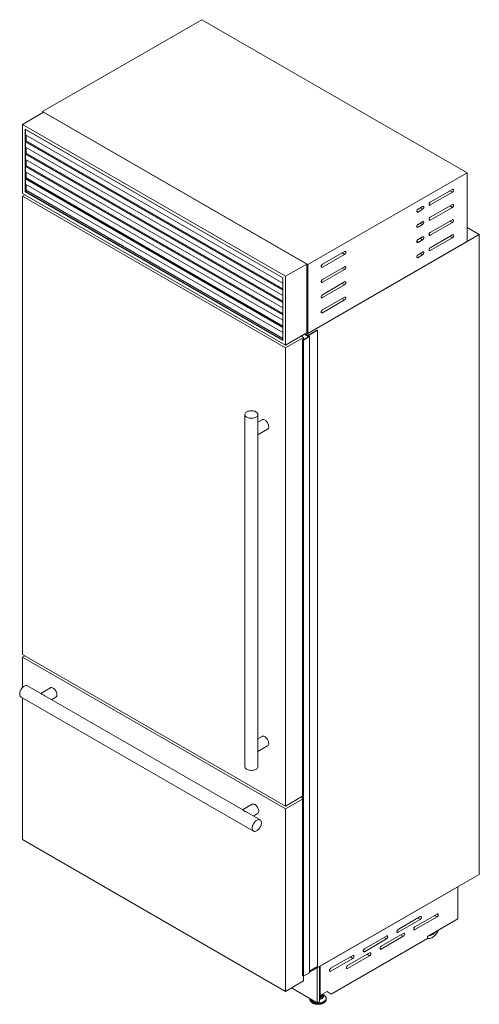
# Model space of a CAD drawing. Header units: millimetres. Extents: x 224 to 1095, y 149 to 645.
# Tile 3 of 3: x 989 to 1095, y 149 to 377. Entities that reach past the tile are written whole.
import ezdxf

# ---------------------------------------------------------------- set-up
doc = ezdxf.new("R2010")
doc.units = ezdxf.units.MM

msp = doc.modelspace()

# ---------------------------------------------------------------- linework, layer by layer
at = {"color": 7, "linetype": 'Continuous', "lineweight": 15}
for p, q in [((994.44, 355.69), (1031.21, 376.92)), ((1031.21, 376.92), (1092.44, 341.57)), ((989.8, 352.73), (994.68, 355.55)), ((994.44, 355.69), (994.44, 355.41)), ((1055.67, 320.34), (994.44, 355.69)), ((994.68, 355.55), (1055.42, 320.48)), ((1050.55, 317.67), (989.8, 352.73)), ((989.8, 352.73), (989.8, 336.81)), ((990.44, 351.63), (1049.91, 317.3)), ((990.44, 337.18), (990.44, 351.63)), ((990.51, 351.59), (990.51, 351.57)), ((990.51, 351.57), (990.51, 350.36)), ((1049.91, 316.08), (990.51, 350.36)), ((990.51, 350.36), (990.51, 348.71)), ((990.65, 348.94), (990.65, 350.28)), ((1049.91, 314.52), (990.51, 348.81)), ((990.51, 348.71), (990.51, 347.51)), ((1049.91, 314.74), (990.65, 348.94)), ((1049.91, 313.22), (990.51, 347.51)), ((990.51, 347.51), (990.51, 345.86)), ((1049.91, 311.67), (990.51, 345.96)), ((990.51, 345.86), (990.51, 344.65)), ((990.65, 346.09), (990.65, 347.43)), ((1049.91, 311.88), (990.65, 346.09)), ((994.75, 346.36), (994.75, 346.58)), ((1049.91, 310.36), (990.51, 344.65)), ((990.51, 344.65), (990.51, 343)), ((990.65, 343.23), (990.65, 344.57)), ((994.75, 343.51), (994.75, 343.72)), ((1049.91, 308.81), (990.51, 343.1)), ((990.51, 343), (990.51, 341.79)), ((1049.91, 307.5), (990.51, 341.79)), ((990.51, 341.79), (990.51, 340.14)), ((1049.91, 309.02), (990.65, 343.23)), ((990.65, 340.37), (990.65, 341.71)), ((1092.44, 341.57), (1055.67, 320.34)), ((1092.44, 341.57), (1092.44, 325.65)), ((1049.91, 305.95), (990.51, 340.24)), ((990.51, 340.14), (990.51, 338.93)), ((1049.91, 304.64), (990.51, 338.93)), ((990.51, 338.93), (990.51, 337.22)), ((1049.91, 306.16), (990.65, 340.37)), ((994.75, 340.65), (994.75, 340.86)), ((989.8, 336.81), (1050.55, 301.75)), ((990.51, 337.22), (990.44, 337.18)), ((1049.91, 302.85), (990.44, 337.18)), ((990.51, 337.22), (990.84, 337.41)), ((990.51, 337.22), (1049.91, 302.93)), ((990.65, 337.51), (990.65, 338.85)), ((1049.91, 303.31), (990.65, 337.51)), ((993.13, 338.73), (993.31, 338.84)), ((1089.05, 337.73), (1083.95, 334.79)), ((1083.95, 334.14), (1089.05, 337.08)), ((989.8, 336.16), (990.37, 336.48)), ((989.8, 336.16), (1050.55, 301.09)), ((989.8, 230.33), (989.8, 336.16)), ((1082.19, 333.77), (1081.13, 333.16)), ((1081.13, 332.5), (1082.19, 333.12)), ((1089.05, 334.22), (1083.95, 331.28)), ((1083.95, 330.63), (1089.05, 333.57)), ((1082.19, 330.26), (1081.13, 329.65)), ((1089.05, 330.71), (1083.95, 327.77)), ((1083.95, 327.12), (1089.05, 330.05)), ((1081.13, 328.99), (1082.19, 329.61)), ((1092.44, 328.91), (1095.27, 327.28)), ((1095.27, 327.28), (1055.67, 304.42)), ((1092.44, 325.65), (1055.67, 304.42)), ((1082.19, 326.75), (1081.13, 326.14)), ((1081.13, 325.48), (1082.19, 326.09)), ((1089.05, 327.2), (1083.95, 324.26)), ((1083.95, 323.6), (1089.05, 326.54)), ((1095.27, 179.51), (1095.27, 327.28)), ((1064.16, 323.36), (1059.07, 320.42)), ((1082.19, 323.24), (1081.13, 322.62)), ((1059.07, 319.77), (1064.16, 322.71)), ((1081.13, 321.97), (1082.19, 322.58)), ((1050.55, 317.67), (1055.42, 320.48)), ((1055.42, 320.48), (1055.42, 304.56)), ((1055.67, 320.34), (1055.67, 304.42)), ((1064.16, 319.85), (1059.07, 316.91)), ((1059.07, 316.26), (1064.16, 319.2)), ((1049.91, 317.3), (1049.91, 302.85)), ((1050.55, 301.75), (1050.55, 317.67)), ((1064.16, 316.34), (1059.07, 313.4)), ((1059.07, 312.75), (1064.16, 315.69)), ((1064.16, 312.83), (1059.07, 309.89)), ((1059.07, 309.24), (1064.16, 312.18)), ((1055.64, 303.99), (1057.79, 305.24)), ((1057.9, 305.17), (1055.81, 303.97)), ((1057.79, 305.24), (1057.9, 305.17)), ((1057.9, 158.22), (1057.9, 305.17)), ((1050.55, 301.75), (1055.42, 304.56)), ((1050.55, 301.09), (1054.72, 303.5)), ((1054.15, 303.83), (1054.72, 303.5)), ((1054.47, 303.03), (1054.47, 156.07)), ((1054.48, 303.64), (1054.48, 304.02)), ((1054.49, 156.04), (1054.49, 302.99)), ((1054.53, 302.99), (1054.52, 302.99)), ((1054.52, 156.04), (1054.52, 302.99)), ((1054.53, 156.04), (1054.53, 302.99)), ((1054.7, 302.92), (1054.56, 302.99)), ((1054.56, 156.04), (1054.56, 302.99)), ((1054.68, 303.07), (1055.74, 303.68)), ((1056.1, 303.73), (1054.7, 302.92)), ((1054.7, 155.96), (1054.7, 302.92)), ((1054.72, 303.5), (1054.72, 303.09)), ((1055.74, 303.77), (1054.89, 304.26)), ((1054.96, 304.3), (1055.13, 304.2)), ((1055.13, 304.2), (1055.11, 304.19)), ((1055.11, 304.19), (1055.2, 304.15)), ((1055.13, 304.19), (1055.13, 304.2)), ((1055.2, 304.15), (1055.32, 304.21)), ((1055.32, 304.21), (1055.39, 304.17)), ((1055.39, 304.17), (1055.35, 304.15)), ((1055.35, 304.09), (1055.35, 304.15)), ((1055.37, 304.08), (1055.51, 304)), ((1055.39, 304.07), (1055.39, 304.17)), ((1055.42, 304.56), (1055.67, 304.42)), ((1055.67, 304.42), (1055.67, 304.01)), ((1055.81, 303.89), (1056.1, 303.73)), ((1056.1, 156.77), (1056.1, 303.73)), ((1050.55, 301.09), (1050.55, 195.27)), ((1041.16, 285.72), (1041.16, 204.39)), ((1044.16, 282.18), (1044.16, 285.72)), ((1045.15, 284.52), (1044.16, 283.95)), ((1044.16, 281.06), (1046.4, 282.35)), ((1044.16, 209.01), (1044.16, 281.1)), ((1050.55, 195.27), (989.8, 230.33)), ((989.8, 229.68), (990.37, 230.01)), ((989.8, 229.68), (1050.55, 194.62)), ((989.8, 222.64), (989.8, 229.68)), ((994.05, 221.29), (990.98, 223.06)), ((996.25, 222.6), (994.01, 221.31)), ((1040.65, 194.39), (994.98, 220.75)), ((989.48, 220.46), (1043.15, 189.48)), ((989.8, 187.55), (989.8, 220.27)), ((996.51, 219.86), (997.5, 220.43)), ((1045.15, 211.35), (1044.16, 210.79)), ((1044.16, 207.9), (1046.4, 209.19)), ((1044.16, 204.39), (1044.16, 207.94)), ((1042.85, 195.7), (1040.61, 194.41)), ((1050.55, 195.27), (1054.47, 197.54)), ((1050.55, 194.62), (1054.47, 196.88)), ((1054.15, 197.35), (1054.47, 197.16)), ((1044.65, 192.08), (1041.58, 193.85)), ((1043.11, 192.96), (1044.1, 193.53)), ((1050.55, 194.62), (1050.55, 152.48)), ((1050.55, 152.48), (989.8, 187.55)), ((1095.27, 179.51), (1056.1, 156.89)), ((1090.33, 176.66), (1058.49, 158.27)), ((1090.35, 176.65), (1058.5, 158.27)), ((1090.35, 176.65), (1090.33, 176.66)), ((1090.33, 176.66), (1090.33, 176.66)), ((1090.35, 176.65), (1090.35, 169.22)), ((1081.62, 169.74), (1076.53, 166.8)), ((1076.53, 166.14), (1081.62, 169.08)), ((1085.51, 170.35), (1080.42, 167.41)), ((1080.42, 166.76), (1085.51, 169.7)), ((1090.35, 169.22), (1083.28, 165.14)), ((1061.11, 151.87), (1083.28, 164.67)), ((1073.84, 165.25), (1068.75, 162.31)), ((1068.75, 161.65), (1073.84, 164.59)), ((1077.73, 165.86), (1072.64, 162.92)), ((1072.64, 162.27), (1077.73, 165.2)), ((1083.28, 165.14), (1083.28, 164.67)), ((1066.07, 160.76), (1060.98, 157.82)), ((1060.98, 157.16), (1066.07, 160.1)), ((1069.96, 161.37), (1064.86, 158.43)), ((1064.86, 157.78), (1069.96, 160.71)), ((1057.9, 158.22), (1056.1, 157.18)), ((1057.86, 157.92), (1057.86, 149.83)), ((1058.36, 158.2), (1058.36, 150.12)), ((1058.49, 158.27), (1058.49, 158.27)), ((1058.5, 158.27), (1058.49, 158.27)), ((1058.5, 151.51), (1058.5, 158.27)), ((1050.55, 152.48), (1054.72, 154.89)), ((1054.53, 156.04), (1054.52, 156.04)), ((1054.7, 155.96), (1054.56, 156.04)), ((1056.1, 156.77), (1054.7, 155.96)), ((1054.72, 155.98), (1054.72, 154.89)), ((1057.86, 149.83), (1051.91, 153.27)), ((1060.12, 152.44), (1058.5, 151.51)), ((1061.11, 151.87), (1060.12, 152.44)), ((1061.11, 151.87), (1060.12, 152.44)), ((1056.16, 150.8), (1056.16, 150.65)), ((1056.17, 150.77), (1056.16, 150.8)), ((1056.17, 150.62), (1056.16, 150.65)), ((1056.17, 150.81), (1056.17, 150.77)), ((1057.86, 149.83), (1058.36, 150.12)), ((1058.5, 151.51), (1058.36, 151.59)), ((1058.88, 151.4), (1058.88, 151.66)), ((1059.39, 151.61), (1059.05, 151.82)), ((1059.93, 150.65), (1059.93, 150.8))]:
    msp.add_line(p, q, dxfattribs=at)
at = {"color": 8, "linetype": 'Continuous', "lineweight": 15}
for p, q in [((1049.91, 317.28), (990.51, 351.57)), ((1049.91, 314.43), (990.51, 348.71)), ((1049.91, 311.57), (990.51, 345.86)), ((1049.91, 308.71), (990.51, 343)), ((1049.91, 305.85), (990.51, 340.14)), ((1088.48, 337.4), (1089.05, 337.08)), ((1080.84, 332.67), (1081.13, 332.5)), ((1081.62, 333.44), (1082.19, 333.12)), ((1083.67, 334.3), (1083.95, 334.14)), ((1088.48, 333.89), (1089.05, 333.57)), ((1081.62, 329.93), (1082.19, 329.61)), ((1083.67, 330.79), (1083.95, 330.63)), ((1088.48, 330.38), (1089.05, 330.05)), ((1080.84, 329.16), (1081.13, 328.99)), ((1080.84, 325.65), (1081.13, 325.48)), ((1081.62, 326.42), (1082.19, 326.09)), ((1083.67, 327.28), (1083.95, 327.12)), ((1088.48, 326.87), (1089.05, 326.54)), ((1063.59, 323.04), (1064.16, 322.71)), ((1083.67, 323.77), (1083.95, 323.6)), ((1080.84, 322.13), (1081.13, 321.97)), ((1081.62, 322.91), (1082.19, 322.58)), ((1058.78, 319.93), (1059.07, 319.77)), ((1063.59, 319.53), (1064.16, 319.2)), ((1058.78, 316.42), (1059.07, 316.26)), ((1063.59, 316.01), (1064.16, 315.69)), ((1058.78, 312.91), (1059.07, 312.75)), ((1063.59, 312.5), (1064.16, 312.18)), ((1058.78, 309.4), (1059.07, 309.24)), ((1055.74, 303.68), (1055.74, 303.77)), ((1055.81, 303.89), (1055.81, 303.97)), ((1081.06, 169.41), (1081.62, 169.08)), ((1084.95, 170.02), (1085.51, 169.7)), ((1076.25, 166.31), (1076.53, 166.14)), ((1080.14, 166.92), (1080.42, 166.76)), ((1073.28, 164.92), (1073.84, 164.59)), ((1077.17, 165.53), (1077.73, 165.2)), ((1068.47, 161.82), (1068.75, 161.65)), ((1072.36, 162.43), (1072.64, 162.27)), ((1065.5, 160.43), (1066.07, 160.1)), ((1069.39, 161.04), (1069.96, 160.71)), ((1060.69, 157.33), (1060.98, 157.16)), ((1064.58, 157.94), (1064.86, 157.78))]:
    msp.add_line(p, q, dxfattribs=at)
at = {"color": 7, "linetype": 'Continuous', "lineweight": 15, "flags": 128}
for points in [[(1089.05, 337.08), (1089.13, 337.14), (1089.21, 337.24), (1089.27, 337.34), (1089.31, 337.46), (1089.33, 337.57), (1089.31, 337.66), (1089.27, 337.73), (1089.21, 337.76), (1089.13, 337.76), (1089.05, 337.73)], [(1083.95, 334.79), (1083.87, 334.72), (1083.79, 334.63), (1083.73, 334.52), (1083.69, 334.41), (1083.67, 334.3), (1083.69, 334.21), (1083.73, 334.14), (1083.79, 334.1), (1083.87, 334.1), (1083.95, 334.14)], [(1081.13, 333.16), (1081.04, 333.09), (1080.96, 333), (1080.9, 332.89), (1080.86, 332.78), (1080.84, 332.67), (1080.86, 332.58), (1080.9, 332.51), (1080.96, 332.47), (1081.04, 332.47), (1081.13, 332.5)], [(1082.19, 333.12), (1082.27, 333.18), (1082.35, 333.28), (1082.42, 333.38), (1082.46, 333.5), (1082.47, 333.61), (1082.46, 333.7), (1082.42, 333.77), (1082.35, 333.8), (1082.27, 333.8), (1082.19, 333.77)], [(1089.05, 333.57), (1089.13, 333.63), (1089.21, 333.72), (1089.27, 333.83), (1089.31, 333.95), (1089.33, 334.06), (1089.31, 334.15), (1089.27, 334.22), (1089.21, 334.25), (1089.13, 334.25), (1089.05, 334.22)], [(1082.19, 329.61), (1082.27, 329.67), (1082.35, 329.76), (1082.42, 329.87), (1082.46, 329.99), (1082.47, 330.1), (1082.46, 330.19), (1082.42, 330.26), (1082.35, 330.29), (1082.27, 330.29), (1082.19, 330.26)], [(1083.95, 331.28), (1083.87, 331.21), (1083.79, 331.12), (1083.73, 331.01), (1083.69, 330.9), (1083.67, 330.79), (1083.69, 330.7), (1083.73, 330.63), (1083.79, 330.59), (1083.87, 330.59), (1083.95, 330.63)], [(1089.05, 330.05), (1089.13, 330.12), (1089.21, 330.21), (1089.27, 330.32), (1089.31, 330.44), (1089.33, 330.54), (1089.31, 330.64), (1089.27, 330.71), (1089.21, 330.74), (1089.13, 330.74), (1089.05, 330.71)], [(1081.13, 329.65), (1081.04, 329.58), (1080.96, 329.49), (1080.9, 329.38), (1080.86, 329.27), (1080.84, 329.16), (1080.86, 329.06), (1080.9, 329), (1080.96, 328.96), (1081.04, 328.96), (1081.13, 328.99)], [(1083.95, 327.77), (1083.87, 327.7), (1083.79, 327.61), (1083.73, 327.5), (1083.69, 327.39), (1083.67, 327.28), (1083.69, 327.19), (1083.73, 327.12), (1083.79, 327.08), (1083.87, 327.08), (1083.95, 327.12)], [(1081.13, 326.14), (1081.04, 326.07), (1080.96, 325.98), (1080.9, 325.87), (1080.86, 325.75), (1080.84, 325.65), (1080.86, 325.55), (1080.9, 325.49), (1080.96, 325.45), (1081.04, 325.45), (1081.13, 325.48)], [(1082.19, 326.09), (1082.27, 326.16), (1082.35, 326.25), (1082.42, 326.36), (1082.46, 326.48), (1082.47, 326.58), (1082.46, 326.68), (1082.42, 326.75), (1082.35, 326.78), (1082.27, 326.78), (1082.19, 326.75)], [(1089.05, 326.54), (1089.13, 326.61), (1089.21, 326.7), (1089.27, 326.81), (1089.31, 326.92), (1089.33, 327.03), (1089.31, 327.13), (1089.27, 327.19), (1089.21, 327.23), (1089.13, 327.23), (1089.05, 327.2)], [(1064.16, 322.71), (1064.25, 322.78), (1064.32, 322.87), (1064.39, 322.98), (1064.43, 323.09), (1064.44, 323.2), (1064.43, 323.29), (1064.39, 323.36), (1064.32, 323.4), (1064.25, 323.4), (1064.16, 323.36)], [(1082.19, 322.58), (1082.27, 322.65), (1082.35, 322.74), (1082.42, 322.85), (1082.46, 322.96), (1082.47, 323.07), (1082.46, 323.17), (1082.42, 323.23), (1082.35, 323.27), (1082.27, 323.27), (1082.19, 323.24)], [(1083.95, 324.26), (1083.87, 324.19), (1083.79, 324.1), (1083.73, 323.99), (1083.69, 323.88), (1083.67, 323.77), (1083.69, 323.67), (1083.73, 323.61), (1083.79, 323.57), (1083.87, 323.57), (1083.95, 323.6)], [(1081.13, 322.62), (1081.04, 322.56), (1080.96, 322.47), (1080.9, 322.36), (1080.86, 322.24), (1080.84, 322.13), (1080.86, 322.04), (1080.9, 321.97), (1080.96, 321.94), (1081.04, 321.94), (1081.13, 321.97)], [(1059.07, 320.42), (1058.98, 320.36), (1058.9, 320.27), (1058.84, 320.16), (1058.8, 320.04), (1058.78, 319.93), (1058.8, 319.84), (1058.84, 319.77), (1058.9, 319.74), (1058.98, 319.74), (1059.07, 319.77)], [(1064.16, 319.2), (1064.25, 319.26), (1064.32, 319.36), (1064.39, 319.47), (1064.43, 319.58), (1064.44, 319.69), (1064.43, 319.78), (1064.39, 319.85), (1064.32, 319.89), (1064.25, 319.89), (1064.16, 319.85)], [(1059.07, 316.91), (1058.98, 316.85), (1058.9, 316.75), (1058.84, 316.65), (1058.8, 316.53), (1058.78, 316.42), (1058.8, 316.33), (1058.84, 316.26), (1058.9, 316.23), (1058.98, 316.22), (1059.07, 316.26)], [(1064.16, 315.69), (1064.25, 315.75), (1064.32, 315.85), (1064.39, 315.95), (1064.43, 316.07), (1064.44, 316.18), (1064.43, 316.27), (1064.39, 316.34), (1064.32, 316.37), (1064.25, 316.38), (1064.16, 316.34)], [(1059.07, 313.4), (1058.98, 313.34), (1058.9, 313.24), (1058.84, 313.13), (1058.8, 313.02), (1058.78, 312.91), (1058.8, 312.82), (1058.84, 312.75), (1058.9, 312.71), (1058.98, 312.71), (1059.07, 312.75)], [(1064.16, 312.18), (1064.25, 312.24), (1064.32, 312.33), (1064.39, 312.44), (1064.43, 312.56), (1064.44, 312.67), (1064.43, 312.76), (1064.39, 312.83), (1064.32, 312.86), (1064.25, 312.86), (1064.16, 312.83)], [(1059.07, 309.89), (1058.98, 309.82), (1058.9, 309.73), (1058.84, 309.62), (1058.8, 309.51), (1058.78, 309.4), (1058.8, 309.31), (1058.84, 309.24), (1058.9, 309.2), (1058.98, 309.2), (1059.07, 309.24)], [(1055.35, 304.15), (1055.35, 304.14), (1055.34, 304.14), (1055.34, 304.13), (1055.34, 304.12), (1055.34, 304.11), (1055.35, 304.1), (1055.36, 304.09), (1055.37, 304.08)], [(1041.6, 285.11), (1041.77, 285.02), (1041.97, 284.95), (1042.18, 284.9), (1042.4, 284.87), (1042.63, 284.85), (1042.86, 284.86), (1043.09, 284.89), (1043.3, 284.94), (1043.5, 285), (1043.68, 285.09), (1043.84, 285.18), (1043.96, 285.29), (1044.06, 285.41), (1044.13, 285.54), (1044.16, 285.67), (1044.15, 285.8), (1044.11, 285.93), (1044.04, 286.06), (1043.94, 286.18), (1043.8, 286.28), (1043.64, 286.38), (1043.45, 286.46), (1043.25, 286.52), (1043.03, 286.56), (1042.8, 286.58), (1042.57, 286.59), (1042.35, 286.57), (1042.13, 286.53), (1041.92, 286.47), (1041.73, 286.4), (1041.56, 286.31), (1041.42, 286.21), (1041.3, 286.09), (1041.22, 285.97), (1041.17, 285.84), (1041.16, 285.7), (1041.18, 285.57), (1041.24, 285.44), (1041.33, 285.32), (1041.45, 285.21), (1041.6, 285.11)], [(1045.15, 284.52), (1045.25, 284.56), (1045.37, 284.58), (1045.51, 284.56), (1045.66, 284.51), (1045.81, 284.43), (1045.96, 284.32), (1046.1, 284.19), (1046.24, 284.04), (1046.36, 283.86), (1046.46, 283.68), (1046.54, 283.49), (1046.61, 283.29), (1046.64, 283.1), (1046.66, 282.92)], [(990.23, 222.98), (990.07, 222.88), (989.91, 222.74), (989.76, 222.59), (989.62, 222.41), (989.49, 222.22), (989.39, 222.02), (989.3, 221.81), (989.23, 221.6), (989.19, 221.39), (989.17, 221.2), (989.18, 221.01), (989.21, 220.85), (989.26, 220.7), (989.34, 220.58), (989.44, 220.49), (989.48, 220.46)], [(990.98, 223.06), (990.96, 223.07), (990.84, 223.11), (990.7, 223.13), (990.55, 223.11), (990.39, 223.06), (990.23, 222.98)], [(996.25, 222.6), (996.35, 222.64), (996.48, 222.66), (996.62, 222.64), (996.76, 222.59), (996.91, 222.51), (997.06, 222.41), (997.21, 222.27), (997.34, 222.12), (997.46, 221.94), (997.56, 221.76), (997.65, 221.57), (997.71, 221.37), (997.75, 221.18), (997.76, 221)], [(1045.15, 211.35), (1045.25, 211.4), (1045.37, 211.41), (1045.51, 211.4), (1045.66, 211.35), (1045.81, 211.27), (1045.96, 211.16), (1046.1, 211.03), (1046.24, 210.87), (1046.36, 210.7), (1046.46, 210.52), (1046.54, 210.32), (1046.61, 210.13), (1046.64, 209.94), (1046.66, 209.76)], [(1041.16, 204.39), (1041.17, 204.28), (1041.22, 204.15), (1041.3, 204.02), (1041.42, 203.91), (1041.56, 203.8), (1041.73, 203.71), (1041.92, 203.64), (1042.13, 203.58), (1042.35, 203.55), (1042.57, 203.53), (1042.8, 203.53), (1043.03, 203.55), (1043.25, 203.6), (1043.45, 203.66), (1043.64, 203.74), (1043.8, 203.83), (1043.94, 203.94), (1044.04, 204.05), (1044.11, 204.18), (1044.15, 204.31), (1044.16, 204.39)], [(1042.85, 195.7), (1042.95, 195.74), (1043.08, 195.76), (1043.22, 195.74), (1043.36, 195.69), (1043.51, 195.61), (1043.66, 195.5), (1043.8, 195.37), (1043.94, 195.22), (1044.06, 195.04), (1044.16, 194.86), (1044.25, 194.67), (1044.31, 194.47), (1044.35, 194.28), (1044.36, 194.1)], [(1042.84, 190.17), (1042.85, 189.99), (1042.89, 189.82), (1042.95, 189.69), (1043.03, 189.57), (1043.13, 189.49), (1043.26, 189.43), (1043.39, 189.41), (1043.54, 189.42), (1043.7, 189.46), (1043.86, 189.53), (1044.02, 189.63), (1044.18, 189.76), (1044.33, 189.91), (1044.47, 190.08), (1044.6, 190.27), (1044.72, 190.47), (1044.81, 190.68), (1044.88, 190.89), (1044.93, 191.09), (1044.96, 191.29), (1044.96, 191.48), (1044.93, 191.65), (1044.88, 191.8), (1044.81, 191.93), (1044.72, 192.03), (1044.6, 192.1), (1044.47, 192.14), (1044.33, 192.15), (1044.18, 192.12), (1044.02, 192.06), (1043.86, 191.98), (1043.7, 191.86), (1043.54, 191.72), (1043.39, 191.56), (1043.26, 191.38), (1043.13, 191.19), (1043.03, 190.98), (1042.95, 190.77), (1042.89, 190.56), (1042.85, 190.36), (1042.84, 190.17)], [(1081.62, 169.08), (1081.71, 169.15), (1081.79, 169.24), (1081.85, 169.35), (1081.89, 169.46), (1081.91, 169.57), (1081.89, 169.67), (1081.85, 169.73), (1081.79, 169.77), (1081.71, 169.77), (1081.62, 169.74)], [(1085.51, 169.7), (1085.6, 169.76), (1085.68, 169.85), (1085.74, 169.96), (1085.78, 170.08), (1085.79, 170.19), (1085.78, 170.28), (1085.74, 170.35), (1085.68, 170.38), (1085.6, 170.38), (1085.51, 170.35)], [(1076.53, 166.8), (1076.44, 166.73), (1076.37, 166.64), (1076.3, 166.53), (1076.26, 166.42), (1076.25, 166.31), (1076.26, 166.21), (1076.3, 166.15), (1076.37, 166.11), (1076.44, 166.11), (1076.53, 166.14)], [(1080.42, 167.41), (1080.33, 167.34), (1080.25, 167.25), (1080.19, 167.14), (1080.15, 167.03), (1080.14, 166.92), (1080.15, 166.83), (1080.19, 166.76), (1080.25, 166.72), (1080.33, 166.72), (1080.42, 166.76)], [(1083.28, 164.72), (1083.29, 164.71), (1083.47, 164.67), (1083.66, 164.66), (1083.86, 164.69), (1084.07, 164.75), (1084.29, 164.84), (1084.51, 164.97), (1084.72, 165.12), (1084.93, 165.3), (1085.13, 165.51), (1085.33, 165.74), (1085.5, 165.99), (1085.66, 166.25), (1085.81, 166.52), (1085.86, 166.63)], [(1083.73, 165.4), (1083.82, 165.39), (1083.97, 165.4), (1084.14, 165.44), (1084.31, 165.51), (1084.48, 165.61), (1084.66, 165.73), (1084.82, 165.89), (1084.98, 166.06), (1085.07, 166.17)], [(1073.84, 164.59), (1073.93, 164.66), (1074.01, 164.75), (1074.07, 164.86), (1074.11, 164.97), (1074.13, 165.08), (1074.11, 165.18), (1074.07, 165.24), (1074.01, 165.28), (1073.93, 165.28), (1073.84, 165.25)], [(1077.73, 165.2), (1077.82, 165.27), (1077.9, 165.36), (1077.96, 165.47), (1078, 165.59), (1078.02, 165.69), (1078, 165.79), (1077.96, 165.86), (1077.9, 165.89), (1077.82, 165.89), (1077.73, 165.86)], [(1068.75, 162.31), (1068.67, 162.24), (1068.59, 162.15), (1068.52, 162.04), (1068.48, 161.93), (1068.47, 161.82), (1068.48, 161.72), (1068.52, 161.66), (1068.59, 161.62), (1068.67, 161.62), (1068.75, 161.65)], [(1072.64, 162.92), (1072.55, 162.85), (1072.48, 162.76), (1072.41, 162.65), (1072.37, 162.54), (1072.36, 162.43), (1072.37, 162.34), (1072.41, 162.27), (1072.48, 162.23), (1072.55, 162.23), (1072.64, 162.27)], [(1066.07, 160.1), (1066.15, 160.17), (1066.23, 160.26), (1066.3, 160.37), (1066.34, 160.48), (1066.35, 160.59), (1066.34, 160.69), (1066.3, 160.75), (1066.23, 160.79), (1066.15, 160.79), (1066.07, 160.76)], [(1069.96, 160.71), (1070.04, 160.78), (1070.12, 160.87), (1070.18, 160.98), (1070.22, 161.1), (1070.24, 161.2), (1070.22, 161.3), (1070.18, 161.37), (1070.12, 161.4), (1070.04, 161.4), (1069.96, 161.37)], [(1060.98, 157.82), (1060.89, 157.75), (1060.81, 157.66), (1060.75, 157.55), (1060.71, 157.44), (1060.69, 157.33), (1060.71, 157.23), (1060.75, 157.17), (1060.81, 157.13), (1060.89, 157.13), (1060.98, 157.16)], [(1064.86, 158.43), (1064.78, 158.36), (1064.7, 158.27), (1064.64, 158.16), (1064.6, 158.05), (1064.58, 157.94), (1064.6, 157.85), (1064.64, 157.78), (1064.7, 157.74), (1064.78, 157.74), (1064.86, 157.78)], [(1058.87, 151.72), (1058.88, 151.64), (1058.85, 151.54), (1058.79, 151.45), (1058.69, 151.36), (1058.57, 151.29), (1058.43, 151.24), (1058.36, 151.22)], [(1058.88, 151.4), (1058.88, 151.38), (1058.85, 151.28), (1058.79, 151.18), (1058.69, 151.1), (1058.57, 151.03), (1058.43, 150.97), (1058.36, 150.96)], [(1059.05, 151.82), (1059.09, 151.79), (1059.18, 151.7)]]:
    msp.add_lwpolyline(points, dxfattribs=at)
at = {"color": 8, "linetype": 'Continuous', "lineweight": 15, "flags": 128}
for points in [[(1059.93, 150.79), (1059.93, 150.76), (1059.9, 150.62), (1059.84, 150.47), (1059.75, 150.34), (1059.62, 150.21), (1059.47, 150.09), (1059.29, 149.98), (1059.08, 149.89), (1058.86, 149.82), (1058.62, 149.77), (1058.37, 149.73), (1058.11, 149.72), (1057.86, 149.72), (1057.6, 149.75), (1057.36, 149.79), (1057.12, 149.85), (1056.91, 149.94), (1056.72, 150.03), (1056.55, 150.15), (1056.41, 150.27), (1056.3, 150.4), (1056.22, 150.54), (1056.17, 150.69), (1056.17, 150.77)], [(1059.93, 150.65), (1059.93, 150.61), (1059.9, 150.46), (1059.84, 150.32), (1059.75, 150.18), (1059.62, 150.05), (1059.47, 149.93), (1059.29, 149.83), (1059.08, 149.74), (1058.86, 149.67), (1058.62, 149.61), (1058.37, 149.58), (1058.11, 149.56), (1057.86, 149.57), (1057.6, 149.59), (1057.36, 149.64), (1057.12, 149.7), (1056.91, 149.78), (1056.72, 149.88), (1056.55, 149.99), (1056.41, 150.11), (1056.3, 150.25), (1056.22, 150.39), (1056.17, 150.54), (1056.17, 150.62)], [(1059.39, 151.61), (1059.52, 151.53), (1059.66, 151.4), (1059.77, 151.27), (1059.84, 151.13), (1059.88, 150.98), (1059.89, 150.83), (1059.85, 150.68), (1059.79, 150.54), (1059.69, 150.4), (1059.56, 150.28), (1059.39, 150.16), (1059.21, 150.06), (1059, 149.98), (1058.77, 149.91), (1058.52, 149.86), (1058.27, 149.83), (1058.02, 149.82), (1057.76, 149.84), (1057.51, 149.87), (1057.27, 149.92), (1057.05, 150), (1056.84, 150.09), (1056.66, 150.19), (1056.5, 150.31), (1056.38, 150.44), (1056.29, 150.58), (1056.23, 150.72), (1056.22, 150.78)], [(1059, 151.79), (1059, 151.79), (1059.11, 151.69), (1059.18, 151.58), (1059.21, 151.46), (1059.21, 151.34), (1059.18, 151.23), (1059.11, 151.12), (1059, 151.01), (1058.87, 150.92), (1058.72, 150.85), (1058.54, 150.79), (1058.36, 150.75)], [(1059.18, 151.7), (1059.2, 151.68), (1059.27, 151.56), (1059.32, 151.44), (1059.32, 151.32), (1059.29, 151.19), (1059.22, 151.07), (1059.12, 150.96), (1058.99, 150.87), (1058.83, 150.78), (1058.65, 150.71), (1058.45, 150.66), (1058.36, 150.65)]]:
    msp.add_lwpolyline(points, dxfattribs=at)
at = {"color": 7, "linetype": 'Continuous', "lineweight": 15}
for centre, radius, start, end in [((1054.51, 303.03), 0.0402, 134.0752, 242.9099), ((1054.53, 303), 0.072, 68.0192, 127.8987), ((1054.51, 303.02), 0.0302, 238.8805, 297.7476), ((1054.55, 302.97), 0.0307, 62.6097, 117.3903), ((1054.61, 303.21), 0.157, 249.6027, 297.0725), ((1055.58, 304.14), 0.156, 242.2351, 290.757), ((1055.73, 303.72), 0.0437, 291.6058, 70.0284), ((1055.83, 303.93), 0.0437, 110.7834, 249.2166), ((1046.05, 282.86), 0.615, 304.9417, 6.3705), ((997.15, 220.94), 0.615, 304.9417, 6.3705), ((1046.05, 209.69), 0.615, 304.9417, 6.3705), ((1043.75, 194.04), 0.615, 304.9417, 6.3705), ((1083.49, 167.04), 1.6, 284.2039, 315.7907), ((1054.52, 156.08), 0.0455, 183.5632, 239.7181), ((1054.51, 156.06), 0.0302, 238.8805, 297.7476), ((1054.55, 156.01), 0.0307, 62.6097, 117.3903), ((1058.19, 151.82), 0.412, 294.4382, 313.6533)]:
    msp.add_arc(centre, radius, start, end, dxfattribs=at)
for points, knots in [([(1044.16, 282.18), (1044.16, 282.18), (1044.16, 282.11), (1044.16, 281.98), (1044.14, 281.75), (1044.13, 281.58), (1044.13, 281.49), (1044.13, 281.47)], [0, 0, 0, 0, 0.000913, 0.270976, 0.546878, 0.904959, 1, 1, 1, 1]), ([(1044.13, 281.47), (1044.13, 281.4), (1044.14, 281.29), (1044.15, 281.19), (1044.16, 281.13), (1044.16, 281.11), (1044.16, 281.1)], [0, 0, 0, 0, 0.359492, 0.607433, 0.862069, 1, 1, 1, 1]), ([(994.05, 221.28), (994.06, 221.28), (994.08, 221.27), (994.14, 221.22), (994.26, 221.13), (994.46, 221.02), (994.7, 220.9), (994.88, 220.81), (994.96, 220.76), (994.98, 220.75)], [0, 0, 0, 0, 0.061977, 0.232862, 0.413827, 0.596333, 0.798931, 0.958856, 1, 1, 1, 1]), ([(1044.13, 208.3), (1044.13, 208.38), (1044.14, 208.51), (1044.15, 208.72), (1044.16, 208.88), (1044.16, 208.98), (1044.16, 209.01)], [0, 0, 0, 0, 0.359492, 0.607433, 0.862069, 1, 1, 1, 1]), ([(1044.16, 207.94), (1044.16, 207.94), (1044.16, 207.95), (1044.16, 207.99), (1044.14, 208.08), (1044.13, 208.2), (1044.13, 208.29), (1044.13, 208.3)], [0, 0, 0, 0, 0.000913, 0.270976, 0.546878, 0.904959, 1, 1, 1, 1]), ([(1041.58, 193.85), (1041.55, 193.86), (1041.46, 193.92), (1041.28, 194.01), (1041.05, 194.12), (1040.84, 194.24), (1040.73, 194.33), (1040.67, 194.37), (1040.65, 194.38), (1040.65, 194.38)], [0, 0, 0, 0, 0.054273, 0.224334, 0.407006, 0.591313, 0.791605, 0.949523, 1, 1, 1, 1]), ([(1056.17, 150.61), (1056.17, 150.59), (1056.17, 150.51), (1056.21, 150.39), (1056.28, 150.24), (1056.37, 150.11), (1056.5, 149.98), (1056.65, 149.86), (1056.83, 149.76), (1057.03, 149.67), (1057.24, 149.6), (1057.47, 149.55), (1057.71, 149.51), (1057.95, 149.5), (1058.2, 149.5), (1058.44, 149.52), (1058.67, 149.56), (1058.9, 149.62), (1059.11, 149.69), (1059.31, 149.78), (1059.48, 149.89), (1059.63, 150.01), (1059.75, 150.15), (1059.85, 150.29), (1059.91, 150.44), (1059.93, 150.56), (1059.93, 150.62), (1059.93, 150.64)], [0, 0, 0, 0, 0.0204345, 0.0601294, 0.1000763, 0.1407539, 0.1823035, 0.2245507, 0.2671876, 0.3099454, 0.3526585, 0.395292, 0.4378521, 0.4803631, 0.5228569, 0.5653671, 0.6079194, 0.6505506, 0.6932963, 0.7361849, 0.7792237, 0.8223662, 0.8653946, 0.9079734, 0.9497162, 0.9904463, 1, 1, 1, 1]), ([(1059.93, 150.79), (1059.93, 150.83), (1059.93, 150.92), (1059.89, 151.06), (1059.82, 151.2), (1059.73, 151.34), (1059.6, 151.46), (1059.47, 151.56), (1059.38, 151.62), (1059.35, 151.64)], [0, 0, 0, 0, 0.1173691, 0.2706438, 0.4247623, 0.5816305, 0.741871, 0.9048638, 1, 1, 1, 1])]:
    msp.add_open_spline(points, degree=3, knots=knots, dxfattribs=at)

doc.saveas('drawing.dxf')
